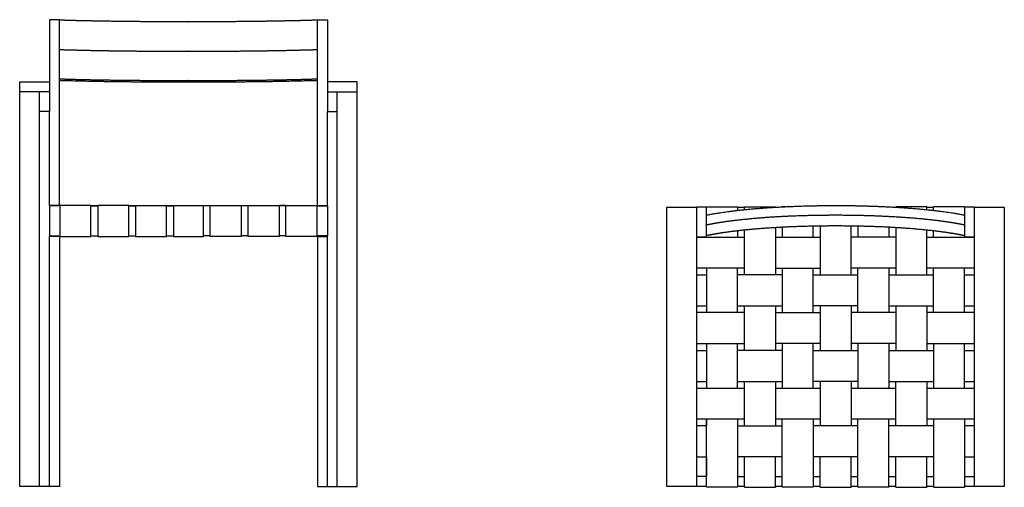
# Model space of a CAD drawing. Header units: millimetres. Extents: x -1859 to 1859, y -494 to 494.
# Tile 5 of 5: x 271 to 1859, y -494 to 259. Entities that reach past the tile are written whole.
import ezdxf

# ---------------------------------------------------------------- set-up
doc = ezdxf.new("R2010")
doc.units = ezdxf.units.MM
doc.layers.add('Make2D$Visible$Courbes', color=7, linetype='Continuous', true_color=0x000000)

msp = doc.modelspace()

# ---------------------------------------------------------------- linework, layer by layer
at = {"layer": 'Make2D$Visible$Courbes', "color": 18, "lineweight": -3, "true_color": 0x000000}
for points in [[(335.1, -40), (335.1, 259), (319.1, 259), (319.1, 159)], [(751.1, -40), (751.1, 259), (767.1, 259), (767.1, 159)], [(319.1, 143), (271.1, 143), (271.1, 159), (319.1, 159), (319.1, 143), (319.1, 111)], [(767.1, 143), (815.1, 143), (815.1, 159), (767.1, 159), (767.1, 143), (767.1, 111)], [(303.1, -493), (271.1, -493), (271.1, 143)], [(335.1, -90), (335.1, -493), (319.1, -493), (303.1, -493), (303.1, 111), (303.1, 143)], [(751.1, -90), (751.1, -493), (767.1, -493), (783.1, -493), (783.1, 111), (783.1, 143)], [(783.1, -493), (815.1, -493), (815.1, 143)], [(319.1, -41), (319.1, 111), (303.1, 111)], [(767.1, -41), (767.1, 111), (783.1, 111)], [(386, -40), (336, -40), (319.1, -40)], [(336, -41), (319.1, -41), (319.1, -89), (336, -89)], [(447, -40), (458, -40), (508, -40), (519, -40)], [(519, -40), (543.1, -40), (567.2, -40)], [(567.2, -40), (578.2, -40), (628.2, -40), (639.2, -40)], [(700.2, -40), (750.2, -40), (767.1, -40)], [(750.2, -41), (767.1, -41), (767.1, -89), (750.2, -89)], [(519, -90), (543.1, -90), (567.2, -90)]]:
    msp.add_lwpolyline(points, dxfattribs=at)
for points, weights, knots in [([(543.1, 255.5), (543, 255.5), (533.7, 255.5), (514.9, 255.6), (486.5, 255.7), (457.9, 255.9), (429.9, 256.2), (403, 256.6), (378.2, 257.1), (359.7, 257.5), (349.7, 257.8), (347.1, 257.9), (344, 258), (340.9, 258.1), (335.1, 258.3)], [0.999993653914, 0.999993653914, 0.999993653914, 0.999993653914, 0.999993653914, 0.999993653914, 0.999993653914, 0.999993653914, 0.999993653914, 0.999993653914, 0.999993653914, 0.999993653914, 0.999995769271, 0.999997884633, 1], [208.951655, 208.951655, 208.951655, 208.951655, 209.165635, 236.920007, 265.546892, 294.365137, 322.702108, 349.848463, 375.091054, 397.784124, 405.707202, 405.707202, 405.707202, 417.90331, 417.90331, 417.90331, 417.90331]), ([(751.1, 258.3), (745.3, 258.1), (742.3, 258), (739.2, 257.9), (736.6, 257.8), (726.5, 257.5), (708.1, 257.1), (683.2, 256.6), (656.4, 256.2), (628.3, 255.9), (599.8, 255.7), (571.4, 255.6), (552.5, 255.5), (543.2, 255.5), (543.1, 255.5)], [1, 0.999997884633, 0.999995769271, 0.999993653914, 0.999993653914, 0.999993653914, 0.999993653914, 0.999993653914, 0.999993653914, 0.999993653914, 0.999993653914, 0.999993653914, 0.999993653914, 0.999993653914, 0.999993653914], [0, 0, 0, 0, 12.196108, 12.196108, 12.196108, 20.119186, 42.812256, 68.054847, 95.201201, 123.538173, 152.356418, 180.983303, 208.737675, 208.951655, 208.951655, 208.951655, 208.951655]), ([(335.1, 211.1), (340.9, 210.8), (344, 210.7), (347.1, 210.6), (349.7, 210.6), (359.7, 210.3), (378.2, 209.8), (403, 209.3), (429.9, 208.9), (457.9, 208.6), (486.5, 208.4), (514.9, 208.3), (533.7, 208.3), (543, 208.3), (543.1, 208.3)], [1, 0.999997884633, 0.999995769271, 0.999993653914, 0.999993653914, 0.999993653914, 0.999993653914, 0.999993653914, 0.999993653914, 0.999993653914, 0.999993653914, 0.999993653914, 0.999993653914, 0.999993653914, 0.999993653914], [-417.886933, -417.886933, -417.886933, -417.886933, -405.690825, -405.690825, -405.690825, -397.767747, -375.074677, -349.832086, -322.685731, -294.348759, -265.530514, -236.90363, -209.149258, -208.935278, -208.935278, -208.935278, -208.935278]), ([(543.1, 208.3), (543.2, 208.3), (552.5, 208.3), (571.4, 208.3), (599.8, 208.4), (628.3, 208.6), (656.4, 208.9), (683.2, 209.3), (708.1, 209.8), (726.5, 210.3), (736.6, 210.6), (739.2, 210.6), (742.3, 210.7), (745.3, 210.8), (751.1, 211.1)], [0.999993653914, 0.999993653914, 0.999993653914, 0.999993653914, 0.999993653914, 0.999993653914, 0.999993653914, 0.999993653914, 0.999993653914, 0.999993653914, 0.999993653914, 0.999993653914, 0.999995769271, 0.999997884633, 1], [-208.935278, -208.935278, -208.935278, -208.935278, -208.721298, -180.966926, -152.340041, -123.521796, -95.184824, -68.03847, -42.795879, -20.102809, -12.179731, -12.179731, -12.179731, 0.016377, 0.016377, 0.016377, 0.016377]), ([(335.1, 163.8), (340.9, 163.6), (344, 163.5), (347.1, 163.4), (349.7, 163.3), (359.7, 163), (378.2, 162.5), (403, 162.1), (429.9, 161.7), (457.9, 161.4), (486.5, 161.2), (514.9, 161), (533.7, 161), (543, 161), (543.1, 161)], [1, 0.999997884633, 0.999995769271, 0.999993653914, 0.999993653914, 0.999993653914, 0.999993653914, 0.999993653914, 0.999993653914, 0.999993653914, 0.999993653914, 0.999993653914, 0.999993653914, 0.999993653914, 0.999993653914], [-417.886933, -417.886933, -417.886933, -417.886933, -405.690825, -405.690825, -405.690825, -397.767747, -375.074677, -349.832086, -322.685731, -294.348759, -265.530514, -236.90363, -209.149258, -208.935278, -208.935278, -208.935278, -208.935278]), ([(543.1, 161), (543.2, 161), (552.5, 161), (571.4, 161), (599.8, 161.2), (628.3, 161.4), (656.4, 161.7), (683.2, 162.1), (708.1, 162.5), (726.5, 163), (736.6, 163.3), (739.2, 163.4), (742.3, 163.5), (745.3, 163.6), (751.1, 163.8)], [0.999993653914, 0.999993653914, 0.999993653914, 0.999993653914, 0.999993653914, 0.999993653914, 0.999993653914, 0.999993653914, 0.999993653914, 0.999993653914, 0.999993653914, 0.999993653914, 0.999995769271, 0.999997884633, 1], [-208.935278, -208.935278, -208.935278, -208.935278, -208.721298, -180.966926, -152.340041, -123.521796, -95.184824, -68.03847, -42.795879, -20.102809, -12.179731, -12.179731, -12.179731, 0.016377, 0.016377, 0.016377, 0.016377]), ([(1794.5, -71.8), (1788.8, -70.6), (1785.7, -70), (1782.6, -69.5), (1780, -69), (1769.9, -67.3), (1751.5, -64.7), (1726.6, -62), (1699.8, -59.8), (1671.7, -58.1), (1643.2, -56.9), (1614.8, -56.2), (1586.7, -56), (1558.7, -56.2), (1530.3, -56.9), (1501.8, -58), (1473.7, -59.7), (1446.9, -62), (1421.9, -64.7), (1403.4, -67.2), (1393.3, -68.9), (1390.7, -69.4), (1387.7, -70), (1384.6, -70.6), (1378.5, -71.7)], [1, 0.999997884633, 0.999995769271, 0.999993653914, 0.999993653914, 0.999993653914, 0.999993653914, 0.999993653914, 0.999993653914, 0.999993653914, 0.999993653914, 0.999993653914, 0.999993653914, 0.999993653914, 0.999993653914, 0.999993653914, 0.999993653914, 0.999993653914, 0.999993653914, 0.999993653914, 0.999993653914, 0.999993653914, 0.999995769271, 0.999997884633, 1], [0, 0, 0, 0, 12.196108, 12.196108, 12.196108, 20.119186, 42.812256, 68.054847, 95.201201, 123.538173, 152.356418, 180.983303, 208.737675, 236.476201, 265.095253, 293.915484, 322.26539, 349.436036, 374.713716, 397.451189, 405.456826, 405.456826, 405.456826, 417.886933, 417.886933, 417.886933, 417.886933]), ([(1378.5, -88.4), (1384.6, -87.2), (1387.7, -86.6), (1390.7, -86.1), (1393.3, -85.6), (1403.4, -83.9), (1421.9, -81.3), (1446.9, -78.6), (1473.7, -76.4), (1501.8, -74.7), (1530.3, -73.5), (1558.7, -72.9), (1586.7, -72.6), (1614.8, -72.9), (1643.2, -73.5), (1671.7, -74.7), (1699.8, -76.4), (1726.6, -78.7), (1751.5, -81.4), (1769.9, -84), (1780, -85.7), (1782.6, -86.1), (1785.7, -86.7), (1788.8, -87.3), (1794.5, -88.5)], [1, 0.999997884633, 0.999995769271, 0.999993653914, 0.999993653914, 0.999993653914, 0.999993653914, 0.999993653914, 0.999993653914, 0.999993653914, 0.999993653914, 0.999993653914, 0.999993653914, 0.999993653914, 0.999993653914, 0.999993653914, 0.999993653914, 0.999993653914, 0.999993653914, 0.999993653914, 0.999993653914, 0.999993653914, 0.999995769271, 0.999997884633, 1], [0, 0, 0, 0, 12.430107, 12.430107, 12.430107, 20.435744, 43.173216, 68.450897, 95.621542, 123.971449, 152.79168, 181.410732, 209.149258, 236.90363, 265.530514, 294.348759, 322.685731, 349.832086, 375.074677, 397.767747, 405.690825, 405.690825, 405.690825, 417.886933, 417.886933, 417.886933, 417.886933])]:
    msp.add_rational_spline(points, weights, degree=3, knots=knots, dxfattribs=at)
for points, knots in [([(543.1, 158.2), (541.4, 158.2), (539.7, 158.2), (538, 158.2), (535.9, 158.2), (533.8, 158.2), (531.7, 158.2), (529.6, 158.2), (527.5, 158.2), (525.4, 158.2), (523.3, 158.2), (521.2, 158.3), (519.1, 158.3), (516.9, 158.3), (514.8, 158.3), (512.6, 158.3), (510.4, 158.3), (508.3, 158.3), (506.1, 158.3), (503.9, 158.3), (501.7, 158.3), (499.5, 158.3), (497.2, 158.3), (495, 158.3), (492.7, 158.4), (490.5, 158.4), (488.2, 158.4), (485.9, 158.4), (485, 158.4), (484.2, 158.4), (483.3, 158.4), (481, 158.4), (478.6, 158.4), (476.3, 158.5), (473.9, 158.5), (471.4, 158.5), (469, 158.5), (466.6, 158.5), (464.1, 158.5), (461.6, 158.6), (458.9, 158.6), (456.3, 158.6), (453.6, 158.6), (450.9, 158.7), (448.2, 158.7), (445.5, 158.7), (442.6, 158.7), (439.8, 158.8), (437, 158.8), (433.9, 158.8), (430.9, 158.9), (428, 158.9), (426.8, 158.9), (425.7, 159), (424.6, 159), (421.6, 159), (418.7, 159), (415.8, 159.1), (413.1, 159.1), (410.5, 159.2), (407.9, 159.2), (405.4, 159.2), (402.9, 159.3), (400.4, 159.3), (400.1, 159.3), (399.7, 159.3), (399.4, 159.3), (397.1, 159.4), (394.9, 159.4), (392.7, 159.5), (390.6, 159.5), (388.5, 159.5), (386.5, 159.6), (384.4, 159.6), (382.4, 159.7), (380.5, 159.7), (378.6, 159.7), (376.7, 159.8), (374.8, 159.8), (373.7, 159.9), (372.6, 159.9), (371.6, 159.9), (369.8, 159.9), (368, 160), (366.3, 160), (364.6, 160.1), (362.9, 160.1), (361.3, 160.2), (359.6, 160.2), (358, 160.2), (356.4, 160.3), (354.8, 160.3), (353.3, 160.4), (351.8, 160.4), (350.9, 160.4), (350.1, 160.5), (349.2, 160.5), (348.3, 160.5), (347.3, 160.5), (346.3, 160.6), (345.4, 160.6), (344.5, 160.6), (343.5, 160.7), (342.7, 160.7), (341.8, 160.7), (340.8, 160.8), (339.9, 160.8), (339, 160.8), (338, 160.8), (337.1, 160.9), (336.1, 160.9), (335.1, 160.9)], [0, 0, 0, 0, 5.156312, 5.156312, 5.156312, 11.392009, 11.392009, 11.392009, 17.694779, 17.694779, 17.694779, 24.062321, 24.062321, 24.062321, 30.516348, 30.516348, 30.516348, 37.049155, 37.049155, 37.049155, 43.666191, 43.666191, 43.666191, 50.374308, 50.374308, 50.374308, 57.238878, 57.238878, 57.238878, 59.799939, 59.799939, 59.799939, 66.856074, 66.856074, 66.856074, 74.104493, 74.104493, 74.104493, 81.511936, 81.511936, 81.511936, 89.571969, 89.571969, 89.571969, 97.681861, 97.681861, 97.681861, 106.223746, 106.223746, 106.223746, 115.245342, 115.245342, 115.245342, 118.621643, 118.621643, 118.621643, 127.449217, 127.449217, 127.449217, 135.425527, 135.425527, 135.425527, 142.866602, 142.866602, 142.866602, 143.933687, 143.933687, 143.933687, 150.6308, 150.6308, 150.6308, 156.931588, 156.931588, 156.931588, 162.952412, 162.952412, 162.952412, 168.637313, 168.637313, 168.637313, 171.944514, 171.944514, 171.944514, 177.26122, 177.26122, 177.26122, 182.347676, 182.347676, 182.347676, 187.251379, 187.251379, 187.251379, 191.947214, 191.947214, 191.947214, 194.514264, 194.514264, 194.514264, 197.501203, 197.501203, 197.501203, 200.298072, 200.298072, 200.298072, 203.056178, 203.056178, 203.056178, 205.901517, 205.901517, 205.901517, 208.881865, 208.881865, 208.881865, 208.881865]), ([(751.1, 160.9), (750.1, 160.9), (749.1, 160.9), (748.2, 160.8), (747.2, 160.8), (746.3, 160.8), (745.4, 160.8), (744.5, 160.7), (743.6, 160.7), (742.7, 160.7), (741.7, 160.6), (740.8, 160.6), (739.9, 160.6), (738.9, 160.5), (738, 160.5), (737, 160.5), (736.1, 160.5), (735.3, 160.4), (734.5, 160.4), (732.9, 160.4), (731.4, 160.3), (729.8, 160.3), (728.2, 160.2), (726.6, 160.2), (725, 160.2), (723.3, 160.1), (721.6, 160.1), (719.9, 160), (718.2, 160), (716.5, 159.9), (714.7, 159.9), (713.6, 159.9), (712.5, 159.9), (711.4, 159.8), (709.5, 159.8), (707.7, 159.7), (705.8, 159.7), (703.8, 159.7), (701.8, 159.6), (699.8, 159.6), (697.7, 159.5), (695.6, 159.5), (693.5, 159.5), (691.3, 159.4), (689.1, 159.4), (686.8, 159.3), (686.5, 159.3), (686.1, 159.3), (685.8, 159.3), (683.3, 159.3), (680.9, 159.2), (678.4, 159.2), (675.8, 159.2), (673.1, 159.1), (670.4, 159.1), (667.5, 159), (664.6, 159), (661.6, 159), (660.5, 159), (659.4, 158.9), (658.3, 158.9), (655.3, 158.9), (652.3, 158.8), (649.3, 158.8), (646.4, 158.8), (643.6, 158.7), (640.7, 158.7), (638.1, 158.7), (635.4, 158.7), (632.6, 158.6), (630, 158.6), (627.3, 158.6), (624.6, 158.6), (622.1, 158.5), (619.7, 158.5), (617.2, 158.5), (614.8, 158.5), (612.4, 158.5), (610, 158.5), (607.6, 158.4), (605.3, 158.4), (602.9, 158.4), (602.1, 158.4), (601.2, 158.4), (600.3, 158.4), (598.1, 158.4), (595.8, 158.4), (593.5, 158.4), (591.2, 158.3), (589, 158.3), (586.8, 158.3), (584.6, 158.3), (582.4, 158.3), (580.2, 158.3), (578, 158.3), (575.8, 158.3), (573.6, 158.3), (571.5, 158.3), (569.3, 158.3), (567.2, 158.3), (565, 158.3), (562.9, 158.2), (560.8, 158.2), (558.7, 158.2), (556.6, 158.2), (554.5, 158.2), (552.4, 158.2), (550.3, 158.2), (548.3, 158.2), (546.5, 158.2), (544.8, 158.2), (543.1, 158.2)], [-208.881865, -208.881865, -208.881865, -208.881865, -205.901517, -205.901517, -205.901517, -203.056178, -203.056178, -203.056178, -200.298072, -200.298072, -200.298072, -197.501203, -197.501203, -197.501203, -194.514264, -194.514264, -194.514264, -191.947214, -191.947214, -191.947214, -187.251379, -187.251379, -187.251379, -182.347676, -182.347676, -182.347676, -177.26122, -177.26122, -177.26122, -171.944514, -171.944514, -171.944514, -168.637313, -168.637313, -168.637313, -162.952412, -162.952412, -162.952412, -156.931588, -156.931588, -156.931588, -150.6308, -150.6308, -150.6308, -143.933687, -143.933687, -143.933687, -142.866602, -142.866602, -142.866602, -135.425527, -135.425527, -135.425527, -127.449217, -127.449217, -127.449217, -118.621643, -118.621643, -118.621643, -115.245342, -115.245342, -115.245342, -106.223746, -106.223746, -106.223746, -97.681861, -97.681861, -97.681861, -89.571969, -89.571969, -89.571969, -81.511936, -81.511936, -81.511936, -74.104493, -74.104493, -74.104493, -66.856074, -66.856074, -66.856074, -59.799939, -59.799939, -59.799939, -57.238878, -57.238878, -57.238878, -50.374308, -50.374308, -50.374308, -43.666191, -43.666191, -43.666191, -37.049155, -37.049155, -37.049155, -30.516348, -30.516348, -30.516348, -24.062321, -24.062321, -24.062321, -17.694779, -17.694779, -17.694779, -11.392009, -11.392009, -11.392009, -5.156312, -5.156312, -5.156312, 0, 0, 0, 0]), ([(1378.5, -55.7), (1379.5, -55.5), (1380.4, -55.3), (1381.2, -55.2), (1382.2, -55), (1383.1, -54.8), (1384, -54.6), (1384.9, -54.5), (1385.8, -54.3), (1386.6, -54.1), (1387.5, -54), (1388.4, -53.8), (1389.3, -53.7), (1390.2, -53.5), (1391.1, -53.3), (1392.1, -53.2), (1393.1, -53), (1394.1, -52.8), (1395.2, -52.7), (1396.2, -52.5), (1397.2, -52.3), (1398.2, -52.2), (1399.7, -51.9), (1401.2, -51.7), (1402.8, -51.5), (1404.4, -51.2), (1406.1, -51), (1407.8, -50.8), (1409.4, -50.5), (1411.1, -50.3), (1412.9, -50.1), (1414.6, -49.8), (1416.4, -49.6), (1418.2, -49.4), (1418.6, -49.3), (1419, -49.3), (1419.3, -49.2), (1421.2, -49), (1423.1, -48.8), (1425, -48.5), (1427, -48.3), (1429, -48.1), (1431, -47.9), (1433.1, -47.6), (1435.1, -47.4), (1437.2, -47.2), (1439.4, -47), (1441.6, -46.7), (1443.9, -46.5), (1444.9, -46.4), (1446, -46.3), (1447.1, -46.2), (1449.5, -46), (1452, -45.8), (1454.5, -45.5), (1457.1, -45.3), (1459.9, -45.1), (1462.6, -44.9), (1465.5, -44.6), (1468.4, -44.4), (1471.4, -44.2), (1472.1, -44.2), (1472.9, -44.1), (1473.7, -44), (1476.7, -43.8), (1479.7, -43.6), (1482.8, -43.4), (1485.6, -43.2), (1488.5, -43.1), (1491.3, -42.9), (1494.1, -42.8), (1496.8, -42.6), (1499.5, -42.5), (1502.1, -42.3), (1504.7, -42.2), (1507.2, -42.1), (1509.7, -42), (1512.2, -41.9), (1514.7, -41.8), (1517.1, -41.7), (1519.6, -41.6), (1522, -41.5), (1524.4, -41.4), (1526.9, -41.3), (1529.3, -41.2), (1531.1, -41.1), (1533, -41.1), (1534.8, -41), (1537.1, -41), (1539.4, -40.9), (1541.6, -40.8), (1543.8, -40.8), (1546.1, -40.7), (1548.3, -40.7), (1550.5, -40.6), (1552.7, -40.6), (1554.9, -40.6), (1557, -40.5), (1559.2, -40.5), (1561.4, -40.5), (1563.5, -40.4), (1565.6, -40.4), (1567.8, -40.4), (1569.9, -40.4), (1572, -40.3), (1574.1, -40.3), (1576.2, -40.3), (1578.3, -40.3), (1580.3, -40.3), (1582.4, -40.3), (1584.5, -40.3), (1586.5, -40.3)], [-208.881007, -208.881007, -208.881007, -208.881007, -206.131044, -206.131044, -206.131044, -203.340743, -203.340743, -203.340743, -200.609506, -200.609506, -200.609506, -197.930628, -197.930628, -197.930628, -195.119528, -195.119528, -195.119528, -191.947229, -191.947229, -191.947229, -188.925887, -188.925887, -188.925887, -184.212012, -184.212012, -184.212012, -179.225047, -179.225047, -179.225047, -174.055351, -174.055351, -174.055351, -168.637358, -168.637358, -168.637358, -167.528262, -167.528262, -167.528262, -161.811295, -161.811295, -161.811295, -155.798247, -155.798247, -155.798247, -149.508614, -149.508614, -149.508614, -142.86668, -142.86668, -142.86668, -139.616458, -139.616458, -139.616458, -132.213167, -132.213167, -132.213167, -124.056195, -124.056195, -124.056195, -115.245456, -115.245456, -115.245456, -112.929345, -112.929345, -112.929345, -103.79902, -103.79902, -103.79902, -95.230904, -95.230904, -95.230904, -87.016646, -87.016646, -87.016646, -79.305511, -79.305511, -79.305511, -71.830702, -71.830702, -71.830702, -64.55055, -64.55055, -64.55055, -57.239062, -57.239062, -57.239062, -51.720291, -51.720291, -51.720291, -44.910574, -44.910574, -44.910574, -38.235946, -38.235946, -38.235946, -31.646134, -31.646134, -31.646134, -25.168708, -25.168708, -25.168708, -18.768495, -18.768495, -18.768495, -12.441689, -12.441689, -12.441689, -6.185163, -6.185163, -6.185163, 0, 0, 0, 0]), ([(1586.5, -40.3), (1588.2, -40.3), (1590, -40.3), (1591.7, -40.3), (1593.7, -40.3), (1595.8, -40.3), (1597.9, -40.3), (1600, -40.3), (1602.1, -40.3), (1604.2, -40.4), (1606.3, -40.4), (1608.5, -40.4), (1610.6, -40.4), (1612.7, -40.5), (1614.9, -40.5), (1617, -40.5), (1619.2, -40.6), (1621.4, -40.6), (1623.6, -40.7), (1625.8, -40.7), (1628, -40.8), (1630.2, -40.8), (1632.4, -40.9), (1634.6, -40.9), (1636.9, -41), (1639.2, -41.1), (1641.5, -41.1), (1643.7, -41.2), (1644.6, -41.2), (1645.5, -41.3), (1646.3, -41.3), (1648.7, -41.4), (1651, -41.5), (1653.4, -41.6), (1655.8, -41.6), (1658.2, -41.7), (1660.6, -41.9), (1663.1, -42), (1665.5, -42.1), (1668, -42.2), (1670.7, -42.3), (1673.4, -42.5), (1676.1, -42.6), (1678.8, -42.7), (1681.5, -42.9), (1684.1, -43.1), (1687, -43.2), (1689.8, -43.4), (1692.7, -43.6), (1695.7, -43.8), (1698.7, -44), (1701.7, -44.2), (1702.8, -44.3), (1703.9, -44.4), (1705, -44.5), (1708, -44.7), (1710.9, -44.9), (1713.8, -45.1), (1716.5, -45.4), (1719.2, -45.6), (1721.8, -45.8), (1724.3, -46.1), (1726.7, -46.3), (1729.2, -46.5), (1729.5, -46.6), (1729.9, -46.6), (1730.3, -46.6), (1732.5, -46.8), (1734.7, -47.1), (1736.9, -47.3), (1739, -47.5), (1741.1, -47.7), (1743.2, -48), (1745.2, -48.2), (1747.2, -48.4), (1749.2, -48.7), (1751.1, -48.9), (1752.9, -49.1), (1754.8, -49.4), (1755.9, -49.5), (1757, -49.6), (1758.1, -49.8), (1759.9, -50), (1761.6, -50.2), (1763.3, -50.5), (1765, -50.7), (1766.7, -51), (1768.4, -51.2), (1770, -51.4), (1771.6, -51.7), (1773.2, -51.9), (1774.8, -52.2), (1776.3, -52.4), (1777.9, -52.7), (1778.7, -52.8), (1779.6, -52.9), (1780.4, -53.1), (1781.4, -53.2), (1782.3, -53.4), (1783.3, -53.6), (1784.2, -53.7), (1785.2, -53.9), (1786.1, -54.1), (1787, -54.2), (1787.9, -54.4), (1788.8, -54.6), (1789.7, -54.7), (1790.6, -54.9), (1791.6, -55.1), (1792.5, -55.3), (1793.5, -55.5), (1794.5, -55.7)], [-208.881865, -208.881865, -208.881865, -208.881865, -203.725304, -203.725304, -203.725304, -197.489615, -197.489615, -197.489615, -191.186852, -191.186852, -191.186852, -184.819318, -184.819318, -184.819318, -178.365299, -178.365299, -178.365299, -171.8325, -171.8325, -171.8325, -165.215472, -165.215472, -165.215472, -158.507363, -158.507363, -158.507363, -151.642802, -151.642802, -151.642802, -149.081744, -149.081744, -149.081744, -142.025617, -142.025617, -142.025617, -134.777207, -134.777207, -134.777207, -127.369773, -127.369773, -127.369773, -119.30975, -119.30975, -119.30975, -111.199868, -111.199868, -111.199868, -102.657993, -102.657993, -102.657993, -93.636408, -93.636408, -93.636408, -90.260111, -90.260111, -90.260111, -81.432549, -81.432549, -81.432549, -73.456248, -73.456248, -73.456248, -66.015182, -66.015182, -66.015182, -64.948098, -64.948098, -64.948098, -58.250993, -58.250993, -58.250993, -51.950213, -51.950213, -51.950213, -45.929397, -45.929397, -45.929397, -40.244502, -40.244502, -40.244502, -36.937306, -36.937306, -36.937306, -31.620607, -31.620607, -31.620607, -26.534156, -26.534156, -26.534156, -21.630459, -21.630459, -21.630459, -16.93463, -16.93463, -16.93463, -14.367583, -14.367583, -14.367583, -11.380648, -11.380648, -11.380648, -8.583782, -8.583782, -8.583782, -5.82568, -5.82568, -5.82568, -2.980344, -2.980344, -2.980344, 0, 0, 0, 0])]:
    msp.add_open_spline(points, degree=3, knots=knots, dxfattribs=at)
for points, weights in [([(336, -40), (336, -40), (336, -41)], [1, 0.707106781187, 1]), ([(386, -41), (386, -40), (386, -40)], [1, 0.707106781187, 1]), ([(397, -40), (397, -40), (397, -41)], [1, 0.707106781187, 1]), ([(447, -41), (447, -40), (447, -40)], [1, 0.707106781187, 1]), ([(458, -40), (458, -40), (458, -41)], [1, 0.707106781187, 1]), ([(508, -41), (508, -40), (508, -40)], [1, 0.707106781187, 1]), ([(519, -40), (519, -40), (519, -41)], [1, 0.707106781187, 1]), ([(567.2, -41), (567.2, -40), (567.2, -40)], [1, 0.707106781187, 1]), ([(578.2, -41), (578.2, -40), (578.2, -40)], [1, 0.707106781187, 1]), ([(628.2, -40), (628.2, -40), (628.2, -41)], [1, 0.707106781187, 1]), ([(639.2, -41), (639.2, -40), (639.2, -40)], [1, 0.707106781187, 1]), ([(689.2, -40), (689.2, -40), (689.2, -41)], [1, 0.707106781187, 1]), ([(700.2, -41), (700.2, -40), (700.2, -40)], [1, 0.707106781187, 1]), ([(750.2, -40), (750.2, -40), (750.2, -41)], [1, 0.707106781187, 1]), ([(1378.6, -42.2), (1378.6, -42.2), (1378.6, -43.2)], [1, 0.707106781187, 1]), ([(1428.6, -43.2), (1428.6, -42.2), (1428.6, -42.2)], [1, 0.707106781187, 1]), ([(1439.6, -43.2), (1439.6, -42.2), (1439.6, -42.2)], [1, 0.707106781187, 1]), ([(1489.6, -42.2), (1489.6, -42.2), (1489.6, -43)], [1, 0.738000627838, 0.944729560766]), ([(1500.6, -42.2), (1500.6, -42.2), (1500.6, -42.4)], [1, 0.866580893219, 0.854712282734]), ([(1672.6, -42.2), (1672.6, -42.2), (1672.6, -42.4)], [1, 0.864880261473, 0.854429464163]), ([(1683.6, -42.2), (1683.6, -42.2), (1683.6, -43)], [1, 0.736565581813, 0.947008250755]), ([(1733.6, -43.2), (1733.6, -42.2), (1733.6, -42.2)], [1, 0.707106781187, 1]), ([(1744.6, -43.2), (1744.6, -42.2), (1744.6, -42.2)], [1, 0.707106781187, 1]), ([(1794.6, -42.2), (1794.6, -42.2), (1794.6, -43)], [1, 0.736698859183, 0.946795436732]), ([(336, -89), (336, -90), (336, -90)], [1, 0.707106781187, 1]), ([(386, -90), (386, -90), (386, -89)], [1, 0.707106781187, 1]), ([(397, -89), (397, -90), (397, -90)], [1, 0.707106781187, 1]), ([(447, -90), (447, -90), (447, -89)], [1, 0.707106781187, 1]), ([(458, -89), (458, -90), (458, -90)], [1, 0.707106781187, 1]), ([(508, -90), (508, -90), (508, -89)], [1, 0.707106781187, 1]), ([(519, -89), (519, -90), (519, -90)], [1, 0.707106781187, 1]), ([(567.2, -90), (567.2, -90), (567.2, -89)], [1, 0.707106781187, 1]), ([(578.2, -90), (578.2, -90), (578.2, -89)], [1, 0.707106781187, 1]), ([(628.2, -89), (628.2, -90), (628.2, -90)], [1, 0.707106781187, 1]), ([(639.2, -90), (639.2, -90), (639.2, -89)], [1, 0.707106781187, 1]), ([(689.2, -89), (689.2, -90), (689.2, -90)], [1, 0.707106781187, 1]), ([(700.2, -90), (700.2, -90), (700.2, -89)], [1, 0.707106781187, 1]), ([(750.2, -89), (750.2, -90), (750.2, -90)], [1, 0.707106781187, 1]), ([(1378.6, -493.2), (1378.6, -494.2), (1378.6, -494.2)], [1, 0.707106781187, 1]), ([(1428.6, -494.2), (1428.6, -494.2), (1428.6, -493.2)], [1, 0.707106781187, 1]), ([(1439.6, -494.2), (1439.6, -494.2), (1439.6, -493.2)], [1, 0.707106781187, 1]), ([(1489.6, -493.2), (1489.6, -494.2), (1489.6, -494.2)], [1, 0.707106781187, 1]), ([(1500.6, -493.2), (1500.6, -494.2), (1500.6, -494.2)], [1, 0.707106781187, 1]), ([(1550.6, -494.2), (1550.6, -494.2), (1550.6, -493.2)], [1, 0.707106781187, 1]), ([(1561.6, -494.2), (1561.6, -494.2), (1561.6, -493.2)], [1, 0.707106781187, 1]), ([(1611.6, -493.2), (1611.6, -494.2), (1611.6, -494.2)], [1, 0.707106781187, 1]), ([(1622.6, -494.2), (1622.6, -494.2), (1622.6, -493.2)], [1, 0.707106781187, 1]), ([(1672.6, -494.2), (1672.6, -494.2), (1672.6, -493.2)], [1, 0.707106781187, 1]), ([(1683.6, -494.2), (1683.6, -494.2), (1683.6, -493.2)], [1, 0.707106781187, 1]), ([(1733.6, -493.2), (1733.6, -494.2), (1733.6, -494.2)], [1, 0.707106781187, 1]), ([(1744.6, -493.2), (1744.6, -494.2), (1744.6, -494.2)], [1, 0.707106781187, 1]), ([(1794.6, -493.2), (1794.6, -494.2), (1794.6, -494.2)], [1, 0.707106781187, 1])]:
    msp.add_rational_spline(points, weights, degree=2, dxfattribs=at)
for points in [[(336, -41), (336, -65), (336, -89)], [(386, -40), (391.5, -40), (397, -40)], [(386, -89), (386, -65), (386, -41)], [(386, -41), (391.5, -41), (397.1, -41)], [(447, -40), (422, -40), (397, -40)], [(397, -41), (397, -65), (397, -89)], [(447, -89), (447, -65), (447, -41)], [(447.1, -41), (452.5, -41), (458, -41)], [(458, -41), (458, -65), (458, -89)], [(508, -89), (508, -65), (508, -41)], [(508, -41), (513.5, -41), (519, -41)], [(517.2, -40), (517.2, -40), (517.2, -40)], [(519, -41), (519, -65), (519, -89)], [(567.2, -89), (567.2, -65), (567.2, -41)], [(578.2, -41), (572.7, -41), (567.2, -41)], [(569, -40), (569, -40), (569, -40)], [(578.2, -89), (578.2, -65), (578.2, -41)], [(628.2, -41), (628.2, -65), (628.2, -89)], [(639.2, -41), (633.7, -41), (628.2, -41)], [(639.2, -40), (664.2, -40), (689.2, -40)], [(639.2, -89), (639.2, -65), (639.2, -41)], [(700.2, -40), (694.7, -40), (689.2, -40)], [(689.2, -41), (689.2, -65), (689.2, -89)], [(700.2, -41), (694.7, -41), (689.2, -41)], [(700.2, -89), (700.2, -65), (700.2, -41)], [(750.2, -41), (750.2, -65), (750.2, -89)], [(1314.5, -43), (1338.5, -43), (1362.5, -43)], [(1314.5, -493), (1314.5, -268), (1314.5, -43)], [(1362.5, -43), (1362.5, -67), (1362.5, -91)], [(1378.5, -43), (1370.5, -43), (1362.5, -43)], [(1378.5, -91), (1378.5, -67), (1378.5, -43)], [(1378.5, -43), (1378.6, -43), (1378.6, -43)], [(1378.6, -42.2), (1403.6, -42.2), (1428.6, -42.2)], [(1378.6, -55.7), (1378.6, -49.4), (1378.6, -43.2)], [(1428.6, -43), (1434.1, -43), (1439.6, -43)], [(1428.6, -43.2), (1428.6, -45.6), (1428.6, -48.1)], [(1439.6, -42.2), (1464.6, -42.2), (1489.6, -42.2)], [(1439.6, -46.9), (1439.6, -45.1), (1439.6, -43.2)], [(1505.5, -42.2), (1503, -42.2), (1500.6, -42.2)], [(1667.6, -42.2), (1670.1, -42.2), (1672.6, -42.2)], [(1733.6, -42.2), (1708.6, -42.2), (1683.6, -42.2)], [(1683.6, -43), (1683.6, -43), (1683.6, -43)], [(1733.6, -43), (1739.1, -43), (1744.6, -43)], [(1733.6, -47), (1733.6, -45.1), (1733.6, -43.2)], [(1794.6, -42.2), (1769.6, -42.2), (1744.6, -42.2)], [(1744.6, -48.1), (1744.6, -45.7), (1744.6, -43.2)], [(1794.5, -43), (1794.5, -67), (1794.5, -91)], [(1810.5, -43), (1802.5, -43), (1794.5, -43)], [(1810.5, -91), (1810.5, -67), (1810.5, -43)], [(1810.5, -43), (1834.5, -43), (1858.5, -43)], [(1858.5, -43), (1858.5, -268), (1858.5, -493)], [(1489.6, -75.5), (1489.6, -113.7), (1489.6, -152)], [(1500.6, -74.9), (1500.6, -83), (1500.6, -91.2)], [(1550.6, -91.2), (1550.6, -82.1), (1550.6, -73.1)], [(1561.6, -72.9), (1561.6, -112.4), (1561.6, -152)], [(1611.6, -152), (1611.6, -112.4), (1611.6, -72.9)], [(1622.6, -73.1), (1622.6, -82.1), (1622.6, -91.2)], [(1672.6, -74.9), (1672.6, -83), (1672.6, -91.2)], [(1683.6, -75.5), (1683.6, -113.7), (1683.6, -152)], [(319.1, -493), (319.1, -291), (319.1, -89)], [(336, -90), (327.6, -90), (319.1, -90)], [(336, -90), (361, -90), (386, -90)], [(386, -89), (391.5, -89), (397, -89)], [(397, -90), (422, -90), (447, -90)], [(447, -89), (452.5, -89), (458, -89)], [(458, -90), (483, -90), (508, -90)], [(508, -89), (513.5, -89), (519, -89)], [(578.2, -89), (572.7, -89), (567.2, -89)], [(628.2, -90), (603.2, -90), (578.2, -90)], [(639.2, -89), (633.7, -89), (628.2, -89)], [(689.2, -90), (664.2, -90), (639.2, -90)], [(700.2, -89), (694.7, -89), (689.2, -89)], [(750.2, -90), (725.2, -90), (700.2, -90)], [(750.2, -90), (758.6, -90), (767.1, -90)], [(767.1, -493), (767.1, -291), (767.1, -89)], [(1362.5, -91), (1362.5, -292), (1362.5, -493)], [(1362.5, -91), (1370.5, -91), (1378.5, -91)], [(1362.5, -91.2), (1401.1, -91.2), (1439.6, -91.2)], [(1378.5, -91), (1378.5, -91.1), (1378.5, -91.2)], [(1378.6, -91.2), (1378.6, -89.8), (1378.6, -88.4)], [(1428.6, -80.7), (1428.6, -85.9), (1428.6, -91.2)], [(1439.6, -152), (1439.6, -115.7), (1439.6, -79.5)], [(1489.6, -91.2), (1525.6, -91.2), (1561.6, -91.2)], [(1683.6, -91.2), (1647.6, -91.2), (1611.6, -91.2)], [(1733.6, -152), (1733.6, -115.7), (1733.6, -79.5)], [(1733.6, -91.2), (1772.1, -91.2), (1810.5, -91.2)], [(1744.6, -91.2), (1744.6, -85.9), (1744.6, -80.7)], [(1794.5, -91), (1802.5, -91), (1810.5, -91)], [(1794.6, -91.2), (1794.6, -91.1), (1794.6, -91)], [(1810.5, -493), (1810.5, -292), (1810.5, -91)], [(1439.6, -141.2), (1401.1, -141.2), (1362.5, -141.2)], [(1378.5, -141.2), (1378.5, -146.6), (1378.5, -152)], [(1378.6, -141.2), (1378.6, -177), (1378.6, -212.8)], [(1428.6, -212.8), (1428.6, -177), (1428.6, -141.2)], [(1489.6, -141.2), (1525.6, -141.2), (1561.6, -141.2)], [(1500.6, -141.2), (1500.6, -177), (1500.6, -212.8)], [(1550.6, -212.8), (1550.6, -177), (1550.6, -141.2)], [(1683.6, -141.2), (1647.6, -141.2), (1611.6, -141.2)], [(1622.6, -212.8), (1622.6, -177), (1622.6, -141.2)], [(1672.6, -141.2), (1672.6, -177), (1672.6, -212.8)], [(1810.5, -141.2), (1772.1, -141.2), (1733.6, -141.2)], [(1744.6, -212.8), (1744.6, -177), (1744.6, -141.2)], [(1794.6, -212.8), (1794.6, -177), (1794.6, -141.2)], [(1362.5, -152), (1370.6, -152), (1378.6, -152)], [(1500.6, -152), (1464.6, -152), (1428.6, -152)], [(1550.6, -152), (1586.6, -152), (1622.6, -152)], [(1672.6, -152), (1708.6, -152), (1744.6, -152)], [(1794.6, -152), (1802.6, -152), (1810.5, -152)], [(1362.5, -202), (1370.6, -202), (1378.6, -202)], [(1378.5, -202), (1378.5, -207.4), (1378.5, -212.8)], [(1428.6, -202), (1464.6, -202), (1500.6, -202)], [(1439.6, -273.6), (1439.6, -237.8), (1439.6, -202)], [(1489.6, -202), (1489.6, -237.8), (1489.6, -273.6)], [(1622.6, -202), (1586.6, -202), (1550.6, -202)], [(1561.6, -202), (1561.6, -237.8), (1561.6, -273.6)], [(1611.6, -202), (1611.6, -237.8), (1611.6, -273.6)], [(1672.6, -202), (1708.6, -202), (1744.6, -202)], [(1683.6, -202), (1683.6, -237.8), (1683.6, -273.6)], [(1733.6, -202), (1733.6, -237.8), (1733.6, -273.6)], [(1794.6, -202), (1802.6, -202), (1810.5, -202)], [(1439.6, -212.8), (1401.1, -212.8), (1362.5, -212.8)], [(1489.6, -212.8), (1525.6, -212.8), (1561.6, -212.8)], [(1683.6, -212.8), (1647.6, -212.8), (1611.6, -212.8)], [(1810.5, -212.8), (1772.1, -212.8), (1733.6, -212.8)], [(1362.5, -262.8), (1401.1, -262.8), (1439.6, -262.8)], [(1378.5, -262.8), (1378.5, -268.2), (1378.5, -273.6)], [(1378.6, -262.8), (1378.6, -298.6), (1378.6, -334.4)], [(1428.6, -334.4), (1428.6, -298.6), (1428.6, -262.8)], [(1561.6, -262.8), (1525.6, -262.8), (1489.6, -262.8)], [(1500.6, -262.8), (1500.6, -298.6), (1500.6, -334.4)], [(1550.6, -334.4), (1550.6, -298.6), (1550.6, -262.8)], [(1683.6, -262.8), (1647.6, -262.8), (1611.6, -262.8)], [(1622.6, -262.8), (1622.6, -298.6), (1622.6, -334.4)], [(1672.6, -262.8), (1672.6, -298.6), (1672.6, -334.4)], [(1733.6, -262.8), (1772.1, -262.8), (1810.5, -262.8)], [(1744.6, -262.8), (1744.6, -298.6), (1744.6, -334.4)], [(1794.6, -334.4), (1794.6, -298.6), (1794.6, -262.8)], [(1362.5, -273.6), (1370.6, -273.6), (1378.6, -273.6)], [(1500.6, -273.6), (1464.6, -273.6), (1428.6, -273.6)], [(1550.6, -273.6), (1586.6, -273.6), (1622.6, -273.6)], [(1672.6, -273.6), (1708.6, -273.6), (1744.6, -273.6)], [(1794.6, -273.6), (1802.6, -273.6), (1810.5, -273.6)], [(1362.5, -323.6), (1370.6, -323.6), (1378.6, -323.6)], [(1378.5, -323.6), (1378.5, -329), (1378.5, -334.4)], [(1428.6, -323.6), (1464.6, -323.6), (1500.6, -323.6)], [(1439.6, -395.2), (1439.6, -359.4), (1439.6, -323.6)], [(1489.6, -323.6), (1489.6, -359.4), (1489.6, -395.2)], [(1622.6, -323.6), (1586.6, -323.6), (1550.6, -323.6)], [(1561.6, -323.6), (1561.6, -359.4), (1561.6, -395.2)], [(1611.6, -323.6), (1611.6, -359.4), (1611.6, -395.2)], [(1672.6, -323.6), (1708.6, -323.6), (1744.6, -323.6)], [(1683.6, -395.2), (1683.6, -359.4), (1683.6, -323.6)], [(1733.6, -323.6), (1733.6, -359.4), (1733.6, -395.2)], [(1794.6, -323.6), (1802.6, -323.6), (1810.5, -323.6)], [(1362.5, -334.4), (1401.1, -334.4), (1439.6, -334.4)], [(1489.6, -334.4), (1525.6, -334.4), (1561.6, -334.4)], [(1611.6, -334.4), (1647.6, -334.4), (1683.6, -334.4)], [(1733.6, -334.4), (1772.1, -334.4), (1810.5, -334.4)], [(1439.6, -384.4), (1401.1, -384.4), (1362.5, -384.4)], [(1378.6, -395.2), (1370.6, -395.2), (1362.5, -395.2)], [(1378.5, -384.4), (1378.5, -389.8), (1378.5, -395.2)], [(1378.6, -493.2), (1378.6, -438.8), (1378.6, -384.4)], [(1428.6, -384.4), (1428.6, -438.8), (1428.6, -493.2)], [(1428.6, -395.2), (1464.6, -395.2), (1500.6, -395.2)], [(1500.6, -384.4), (1495.1, -384.4), (1489.6, -384.4)], [(1500.6, -493.2), (1500.6, -438.8), (1500.6, -384.4)], [(1550.6, -384.4), (1525.6, -384.4), (1500.6, -384.4)], [(1550.6, -384.4), (1550.6, -438.8), (1550.6, -493.2)], [(1561.6, -384.4), (1556.1, -384.4), (1550.6, -384.4)], [(1622.6, -395.2), (1586.6, -395.2), (1550.6, -395.2)], [(1683.6, -384.4), (1647.6, -384.4), (1611.6, -384.4)], [(1622.6, -493.2), (1622.6, -438.8), (1622.6, -384.4)], [(1672.6, -493.2), (1672.6, -438.8), (1672.6, -384.4)], [(1744.6, -395.2), (1708.6, -395.2), (1672.6, -395.2)], [(1810.5, -384.4), (1772.1, -384.4), (1733.6, -384.4)], [(1744.6, -384.4), (1744.6, -438.8), (1744.6, -493.2)], [(1794.6, -384.4), (1794.6, -438.8), (1794.6, -493.2)], [(1810.5, -395.2), (1802.6, -395.2), (1794.6, -395.2)], [(1362.5, -445.2), (1370.6, -445.2), (1378.6, -445.2)], [(1378.5, -445.2), (1378.5, -461.1), (1378.5, -477)], [(1500.6, -445.2), (1464.6, -445.2), (1428.6, -445.2)], [(1439.6, -493.2), (1439.6, -469.2), (1439.6, -445.2)], [(1489.6, -493.2), (1489.6, -469.2), (1489.6, -445.2)], [(1622.6, -445.2), (1586.6, -445.2), (1550.6, -445.2)], [(1561.6, -493.2), (1561.6, -469.2), (1561.6, -445.2)], [(1611.6, -493.2), (1611.6, -469.2), (1611.6, -445.2)], [(1744.6, -445.2), (1708.6, -445.2), (1672.6, -445.2)], [(1683.6, -493.2), (1683.6, -469.2), (1683.6, -445.2)], [(1733.6, -493.2), (1733.6, -469.2), (1733.6, -445.2)], [(1794.6, -445.2), (1802.6, -445.2), (1810.5, -445.2)], [(1378.5, -477), (1370.5, -477), (1362.5, -477)], [(1378.5, -477), (1378.6, -477), (1378.6, -477)], [(1428.6, -477), (1434.1, -477), (1439.6, -477)], [(1489.6, -477), (1495.1, -477), (1500.6, -477)], [(1550.6, -477), (1556.1, -477), (1561.6, -477)], [(1611.6, -477), (1617.1, -477), (1622.6, -477)], [(1672.6, -477), (1678.1, -477), (1683.6, -477)], [(1733.6, -477), (1739.1, -477), (1744.6, -477)], [(1794.6, -477), (1802.6, -477), (1810.5, -477)], [(1362.5, -493), (1338.5, -493), (1314.5, -493)], [(1378.6, -493), (1370.6, -493), (1362.5, -493)], [(1428.6, -494.2), (1403.6, -494.2), (1378.6, -494.2)], [(1439.6, -493), (1434.1, -493), (1428.6, -493)], [(1439.6, -494.2), (1464.6, -494.2), (1489.6, -494.2)], [(1500.6, -493), (1495.1, -493), (1489.6, -493)], [(1550.6, -494.2), (1525.6, -494.2), (1500.6, -494.2)], [(1561.6, -493), (1556.1, -493), (1550.6, -493)], [(1561.6, -494.2), (1586.6, -494.2), (1611.6, -494.2)], [(1622.6, -493), (1617.1, -493), (1611.6, -493)], [(1672.6, -494.2), (1647.6, -494.2), (1622.6, -494.2)], [(1683.6, -493), (1678.1, -493), (1672.6, -493)], [(1683.6, -494.2), (1708.6, -494.2), (1733.6, -494.2)], [(1744.6, -493), (1739.1, -493), (1733.6, -493)], [(1744.6, -494.2), (1769.6, -494.2), (1794.6, -494.2)], [(1810.5, -493), (1802.6, -493), (1794.6, -493)], [(1858.5, -493), (1834.5, -493), (1810.5, -493)]]:
    msp.add_open_spline(points, degree=2, dxfattribs=at)

doc.saveas('drawing.dxf')
